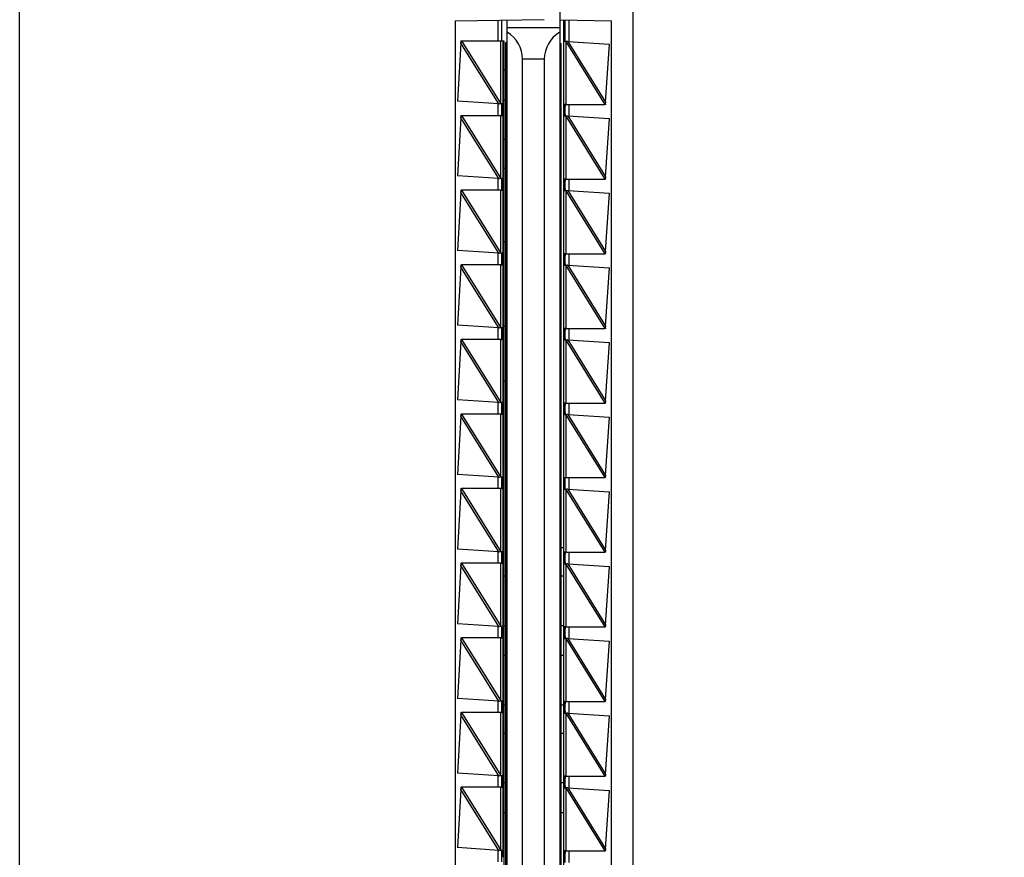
# Model space of a CAD drawing. Header units: inches. Extents: x 0 to 22, y 0 to 17.
# Tile 25 of 28: x 13.6 to 14.9, y 9.5 to 10.5. Entities that reach past the tile are written whole.
import ezdxf

# ---------------------------------------------------------------- set-up
doc = ezdxf.new("R2010")
doc.units = ezdxf.units.IN
doc.header["$LTSCALE"] = 1.21
doc.header["$MEASUREMENT"] = 0
doc.layers.get('0').update_dxf_attribs({"linetype": 'CONTINUOUS'})
doc.layers.add('02___PRT_ALL_AXES', color=7, linetype='CONTINUOUS')
doc.layers.add('DIMENSIONS', color=7, linetype='CONTINUOUS')
doc.styles.get("Standard").update_dxf_attribs({"font": 'txt', "width": 0.8})
doc.dimstyles.new('DIMSTYLE_2', dxfattribs={"dimtxt": 0.125, "dimasz": 0.18, "dimexe": 0.125, "dimexo": 0.0625, "dimgap": 0.03125, "dimtad": 0, "dimtih": 1, "dimtoh": 1, "dimzin": 4, "dimdsep": 46, "dimtxsty": 'STANDARD', "dimblk": '_FILLED', "dimblk1": '_FILLED', "dimblk2": '_FILLED', "dimcen": 0.09, "dimadec": 0, "dimazin": 0, "dimtp": 0.001, "dimtm": 0.001, "dimtfac": 1, "dimtofl": 0, "dimtmove": 0, "dimatfit": 3, "dimldrblk": '_FILLED', "dimfxl": 1, "dimtolj": 1, "dimtzin": 4, "dimarcsym": 0})

# ---------------------------------------------------------------- blocks, each defined once
blk = doc.blocks.new('*D4')
at = {"layer": 'DIMENSIONS', "color": 2, "linetype": 'CONTINUOUS'}
blk.add_line((14.0264, 11.2266), (14.8424, 11.2266), dxfattribs=at)
at = {"layer": 'DIMENSIONS', "color": 2, "linetype": 'CONTINUOUS', "insert": (14.9049, 11.2891), "char_height": 0.125, "width": 1.225, "attachment_point": 1, "line_spacing_factor": 0.9}
blk.add_mtext('4.82{\\Ftxt.shx;\\W1.000000;\\H0.125000; }[122.5]', dxfattribs=at)
blk = doc.blocks.new('_FILLED')
at = {"color": 0, "linetype": 'BYBLOCK'}
blk.add_solid([(0, 0), (-1, 0.1736), (-1, -0.1736)], dxfattribs=at)

msp = doc.modelspace()

# ---------------------------------------------------------------- linework, layer by layer
at = {"color": 7, "linetype": 'CONTINUOUS'}
for p, q in [((13.6249, 6.4098), (13.6249, 11.2213)), ((14.4049, 11.2213), (14.4049, 6.4098)), ((14.3119, 10.5951), (14.3119, 8.9717)), ((14.1789, 10.5439), (14.292, 10.5459)), ((14.1789, 10.5439), (14.1789, 7.0872)), ((14.2379, 10.5449), (14.2379, 10.5186)), ((14.2449, 8.9717), (14.2449, 10.5451)), ((14.3119, 10.5351), (14.2449, 10.5351)), ((14.3119, 10.5451), (14.3779, 10.5439)), ((14.3189, 10.5186), (14.3189, 10.5449)), ((14.3779, 7.0872), (14.3779, 10.5439)), ((14.186, 10.5186), (14.1868, 10.5186)), ((14.186, 10.5186), (14.1862, 10.517)), ((14.1862, 10.516), (14.1861, 10.5155)), ((14.1862, 10.516), (14.1861, 10.5157)), ((14.2429, 10.5161), (14.2429, 7.1161)), ((14.2449, 10.5161), (14.2429, 10.5161)), ((14.3119, 10.5151), (14.3139, 10.5151)), ((14.3139, 7.1151), (14.3139, 10.5151)), ((14.3205, 10.5176), (14.3199, 10.5176)), ((14.2646, 8.9828), (14.2646, 10.4951)), ((14.2923, 10.4951), (14.2923, 8.9828)), ((14.2429, 10.4811), (14.2406, 10.4811)), ((14.2363, 10.4386), (14.2368, 10.4386)), ((14.2379, 10.4386), (14.2379, 10.4236)), ((14.2379, 10.4376), (14.2379, 10.4386)), ((14.2406, 10.4436), (14.2429, 10.4436)), ((14.3189, 10.4226), (14.3189, 10.4376)), ((14.3704, 10.4376), (14.3695, 10.4376)), ((14.3702, 10.44), (14.3702, 10.4404)), ((14.3704, 10.4376), (14.3702, 10.4391)), ((14.186, 10.4236), (14.1868, 10.4236)), ((14.186, 10.4236), (14.1862, 10.422)), ((14.1862, 10.421), (14.1861, 10.4207)), ((14.1862, 10.421), (14.1861, 10.4205)), ((14.2379, 10.4236), (14.2379, 10.4245)), ((14.3205, 10.4226), (14.3199, 10.4226)), ((14.2406, 10.3936), (14.2429, 10.3936)), ((14.2429, 10.3561), (14.2406, 10.3561)), ((14.2363, 10.3436), (14.2368, 10.3436)), ((14.2379, 10.3436), (14.2379, 10.3286)), ((14.3189, 10.3276), (14.3189, 10.3426)), ((14.3704, 10.3426), (14.3695, 10.3426)), ((14.3702, 10.345), (14.3702, 10.3454)), ((14.3704, 10.3426), (14.3702, 10.3441)), ((14.186, 10.3286), (14.1868, 10.3286)), ((14.186, 10.3286), (14.1862, 10.327)), ((14.1862, 10.326), (14.1861, 10.3257)), ((14.1862, 10.326), (14.1861, 10.3255)), ((14.3205, 10.3276), (14.3199, 10.3276)), ((14.2429, 10.2626), (14.2406, 10.2626)), ((14.2363, 10.2486), (14.2368, 10.2486)), ((14.2379, 10.2486), (14.2379, 10.2336)), ((14.3189, 10.2326), (14.3189, 10.2476)), ((14.3704, 10.2476), (14.3695, 10.2476)), ((14.3702, 10.25), (14.3702, 10.2504)), ((14.3704, 10.2476), (14.3702, 10.2491)), ((14.186, 10.2336), (14.1868, 10.2336)), ((14.186, 10.2336), (14.1862, 10.232)), ((14.1862, 10.231), (14.1861, 10.2307)), ((14.1862, 10.231), (14.1861, 10.2305)), ((14.3205, 10.2326), (14.3199, 10.2326)), ((14.2363, 10.1536), (14.2368, 10.1536)), ((14.2379, 10.1536), (14.2379, 10.1386)), ((14.2406, 10.1556), (14.2429, 10.1556)), ((14.3189, 10.1376), (14.3189, 10.1526)), ((14.3704, 10.1526), (14.3695, 10.1526)), ((14.3702, 10.155), (14.3702, 10.1554)), ((14.3704, 10.1526), (14.3702, 10.1541)), ((14.186, 10.1386), (14.1868, 10.1386)), ((14.186, 10.1386), (14.1862, 10.137)), ((14.1862, 10.136), (14.1861, 10.1357)), ((14.1862, 10.136), (14.1861, 10.1355)), ((14.3205, 10.1376), (14.3199, 10.1376)), ((14.2429, 10.0856), (14.2406, 10.0856)), ((14.2363, 10.0586), (14.2368, 10.0586)), ((14.2379, 10.0586), (14.2379, 10.0436)), ((14.3702, 10.06), (14.3702, 10.0604)), ((14.3704, 10.0576), (14.3702, 10.0591)), ((14.3189, 10.0426), (14.3189, 10.0576)), ((14.3704, 10.0576), (14.3695, 10.0576)), ((14.186, 10.0436), (14.1868, 10.0436)), ((14.186, 10.0436), (14.1862, 10.042)), ((14.1862, 10.041), (14.1861, 10.0405)), ((14.1862, 10.041), (14.1861, 10.0407)), ((14.3205, 10.0426), (14.3199, 10.0426)), ((14.2363, 9.9636), (14.2368, 9.9636)), ((14.2379, 9.9636), (14.2379, 9.9486)), ((14.3189, 9.9476), (14.3189, 9.9626)), ((14.3704, 9.9626), (14.3695, 9.9626)), ((14.3702, 9.965), (14.3702, 9.9654)), ((14.3704, 9.9626), (14.3702, 9.9641)), ((14.186, 9.9486), (14.1868, 9.9486)), ((14.186, 9.9486), (14.1862, 9.947)), ((14.1862, 9.946), (14.1861, 9.9455)), ((14.1862, 9.946), (14.1861, 9.9457)), ((14.3205, 9.9476), (14.3199, 9.9476)), ((14.3139, 9.8736), (14.3169, 9.8736)), ((14.3702, 9.87), (14.3702, 9.8704)), ((14.2363, 9.8686), (14.2368, 9.8686)), ((14.2379, 9.8686), (14.2379, 9.8536)), ((14.3189, 9.8526), (14.3189, 9.8676)), ((14.3704, 9.8676), (14.3695, 9.8676)), ((14.3704, 9.8676), (14.3702, 9.8691)), ((14.186, 9.8536), (14.1868, 9.8536)), ((14.186, 9.8536), (14.1862, 9.852)), ((14.1862, 9.851), (14.1861, 9.8505)), ((14.1862, 9.851), (14.1861, 9.8507)), ((14.3205, 9.8526), (14.3199, 9.8526)), ((14.2406, 9.8376), (14.2429, 9.8376)), ((14.3139, 9.8376), (14.3169, 9.8376)), ((14.2363, 9.7736), (14.2368, 9.7736)), ((14.2379, 9.7736), (14.2379, 9.7586)), ((14.3189, 9.7576), (14.3189, 9.7726)), ((14.3704, 9.7726), (14.3695, 9.7726)), ((14.3702, 9.775), (14.3702, 9.7754)), ((14.3704, 9.7726), (14.3702, 9.7741)), ((14.186, 9.7586), (14.1868, 9.7586)), ((14.186, 9.7586), (14.1862, 9.757)), ((14.3205, 9.7576), (14.3199, 9.7576)), ((14.1862, 9.756), (14.1861, 9.7555)), ((14.1862, 9.756), (14.1861, 9.7557)), ((14.2363, 9.6786), (14.2368, 9.6786)), ((14.2379, 9.6786), (14.2379, 9.6636)), ((14.2406, 9.6736), (14.2429, 9.6736)), ((14.3139, 9.6736), (14.3169, 9.6736)), ((14.3189, 9.6626), (14.3189, 9.6776)), ((14.3704, 9.6776), (14.3695, 9.6776)), ((14.3702, 9.68), (14.3702, 9.6804)), ((14.3704, 9.6776), (14.3702, 9.6791)), ((14.186, 9.6636), (14.1868, 9.6636)), ((14.186, 9.6636), (14.1862, 9.662)), ((14.1862, 9.661), (14.1861, 9.6605)), ((14.1862, 9.661), (14.1861, 9.6607)), ((14.3205, 9.6626), (14.3199, 9.6626)), ((14.2406, 9.6376), (14.2429, 9.6376)), ((14.3139, 9.6376), (14.3169, 9.6376)), ((14.2363, 9.5836), (14.2368, 9.5836)), ((14.2379, 9.5836), (14.2379, 9.5686)), ((14.3189, 9.5676), (14.3189, 9.5826)), ((14.3704, 9.5826), (14.3695, 9.5826)), ((14.3702, 9.585), (14.3702, 9.5854)), ((14.3704, 9.5826), (14.3702, 9.5841)), ((14.186, 9.5686), (14.1868, 9.5686)), ((14.186, 9.5686), (14.1862, 9.567)), ((14.1862, 9.566), (14.1861, 9.5657)), ((14.1862, 9.566), (14.1861, 9.5655)), ((14.3205, 9.5676), (14.3199, 9.5676)), ((14.2363, 9.4886), (14.2368, 9.4886)), ((14.2379, 9.4886), (14.2379, 9.4736)), ((14.3189, 9.4726), (14.3189, 9.4876)), ((14.3704, 9.4876), (14.3695, 9.4876)), ((14.3702, 9.49), (14.3702, 9.4904)), ((14.3704, 9.4876), (14.3702, 9.4891))]:
    msp.add_line(p, q, dxfattribs=at)
at = {"color": 9, "linetype": 'CONTINUOUS'}
for p, q in [((14.233, 10.5449), (14.233, 10.5186)), ((14.3239, 10.5176), (14.3239, 10.5449)), ((14.2346, 10.4382), (14.1861, 10.5157)), ((14.1868, 10.5186), (14.2369, 10.4384)), ((14.2369, 10.4384), (14.2369, 10.5186)), ((14.2399, 10.4386), (14.2399, 10.5186)), ((14.3198, 10.5177), (14.3198, 10.4376)), ((14.3198, 10.5177), (14.3695, 10.4376)), ((14.3222, 10.5179), (14.3702, 10.4404)), ((14.2923, 10.4951), (14.2646, 10.4951)), ((14.233, 10.4386), (14.233, 10.4236)), ((14.3239, 10.4226), (14.3239, 10.4376)), ((14.1868, 10.4236), (14.2369, 10.3434)), ((14.2369, 10.3434), (14.2369, 10.4236)), ((14.3198, 10.4227), (14.3198, 10.3426)), ((14.3198, 10.4227), (14.3695, 10.3426)), ((14.3222, 10.4229), (14.3702, 10.3454)), ((14.2346, 10.3432), (14.1861, 10.4207)), ((14.233, 10.3436), (14.233, 10.3286)), ((14.3239, 10.3276), (14.3239, 10.3426)), ((14.2346, 10.2482), (14.1861, 10.3257)), ((14.1868, 10.3286), (14.2369, 10.2484)), ((14.2369, 10.2484), (14.2369, 10.3286)), ((14.3198, 10.3277), (14.3198, 10.2476)), ((14.3198, 10.3277), (14.3695, 10.2476)), ((14.3222, 10.3279), (14.3702, 10.2504)), ((14.233, 10.2486), (14.233, 10.2336)), ((14.3239, 10.2326), (14.3239, 10.2476)), ((14.1868, 10.2336), (14.2369, 10.1534)), ((14.2369, 10.1534), (14.2369, 10.2336)), ((14.2346, 10.1532), (14.1861, 10.2307)), ((14.3198, 10.2327), (14.3198, 10.1526)), ((14.3198, 10.2327), (14.3695, 10.1526)), ((14.3222, 10.2329), (14.3702, 10.1554)), ((14.233, 10.1536), (14.233, 10.1386)), ((14.3239, 10.1376), (14.3239, 10.1526)), ((14.2346, 10.0582), (14.1861, 10.1357)), ((14.1868, 10.1386), (14.2369, 10.0584)), ((14.2369, 10.0584), (14.2369, 10.1386)), ((14.3198, 10.1377), (14.3198, 10.0576)), ((14.3198, 10.1377), (14.3695, 10.0576)), ((14.3222, 10.1379), (14.3702, 10.0604)), ((14.233, 10.0586), (14.233, 10.0436)), ((14.3239, 10.0426), (14.3239, 10.0576)), ((14.2346, 9.9632), (14.1861, 10.0407)), ((14.1868, 10.0436), (14.2369, 9.9634)), ((14.2369, 9.9634), (14.2369, 10.0436)), ((14.3198, 10.0427), (14.3198, 9.9626)), ((14.3198, 10.0427), (14.3695, 9.9626)), ((14.3222, 10.0429), (14.3702, 9.9654)), ((14.233, 9.9636), (14.233, 9.9486)), ((14.3239, 9.9476), (14.3239, 9.9626)), ((14.2346, 9.8682), (14.1861, 9.9457)), ((14.1868, 9.9486), (14.2369, 9.8684)), ((14.2369, 9.8684), (14.2369, 9.9486)), ((14.3198, 9.9477), (14.3198, 9.8676)), ((14.3198, 9.9477), (14.3695, 9.8676)), ((14.3222, 9.9479), (14.3702, 9.8704)), ((14.233, 9.8686), (14.233, 9.8536)), ((14.3239, 9.8526), (14.3239, 9.8676)), ((14.2346, 9.7732), (14.1861, 9.8507)), ((14.1868, 9.8536), (14.2369, 9.7734)), ((14.2369, 9.7734), (14.2369, 9.8536)), ((14.3198, 9.8527), (14.3198, 9.7726)), ((14.3198, 9.8527), (14.3695, 9.7726)), ((14.3222, 9.8529), (14.3702, 9.7754)), ((14.233, 9.7736), (14.233, 9.7586)), ((14.3239, 9.7576), (14.3239, 9.7726)), ((14.1868, 9.7586), (14.2369, 9.6784)), ((14.2369, 9.6784), (14.2369, 9.7586)), ((14.3198, 9.7577), (14.3198, 9.6776)), ((14.3198, 9.7577), (14.3695, 9.6776)), ((14.3222, 9.7579), (14.3702, 9.6804)), ((14.2346, 9.6782), (14.1861, 9.7557)), ((14.233, 9.6786), (14.233, 9.6636)), ((14.3239, 9.6626), (14.3239, 9.6776)), ((14.2346, 9.5832), (14.1861, 9.6607)), ((14.1868, 9.6636), (14.2369, 9.5834)), ((14.2369, 9.5834), (14.2369, 9.6636)), ((14.3198, 9.6627), (14.3198, 9.5826)), ((14.3198, 9.6627), (14.3695, 9.5826)), ((14.3222, 9.6629), (14.3702, 9.5854)), ((14.233, 9.5836), (14.233, 9.5686)), ((14.3239, 9.5676), (14.3239, 9.5826)), ((14.2346, 9.4882), (14.1861, 9.5657)), ((14.1868, 9.5686), (14.2369, 9.4884)), ((14.2369, 9.4884), (14.2369, 9.5686)), ((14.3198, 9.5677), (14.3198, 9.4876)), ((14.3198, 9.5677), (14.3695, 9.4876)), ((14.3222, 9.5679), (14.3702, 9.4904)), ((14.233, 9.4886), (14.233, 9.4736)), ((14.3239, 9.4726), (14.3239, 9.4876))]:
    msp.add_line(p, q, dxfattribs=at)
at = {"color": 3, "linetype": 'CONTINUOUS'}
for p, q in [((14.3169, 10.5449), (14.3169, 10.5186)), ((14.1861, 10.5157), (14.1817, 10.4417)), ((14.1868, 10.5186), (14.1863, 10.5163)), ((14.1868, 10.5186), (14.2406, 10.5186)), ((14.2406, 10.5186), (14.2406, 7.1126)), ((14.3199, 10.5176), (14.3169, 10.5176)), ((14.3222, 10.5179), (14.3751, 10.5145)), ((14.3702, 10.4404), (14.3751, 10.5145)), ((14.2346, 10.4382), (14.1817, 10.4417)), ((14.2368, 10.4386), (14.2354, 10.4383)), ((14.2368, 10.4386), (14.2399, 10.4386)), ((14.24, 10.4327), (14.2399, 10.4386)), ((14.3198, 10.4376), (14.3695, 10.4376)), ((14.3695, 10.4376), (14.37, 10.4395)), ((14.1868, 10.4236), (14.1863, 10.4213)), ((14.1868, 10.4236), (14.2399, 10.4236)), ((14.2399, 10.4236), (14.24, 10.4264)), ((14.3199, 10.4226), (14.3169, 10.4226)), ((14.3222, 10.4229), (14.3751, 10.4195)), ((14.1861, 10.4207), (14.1817, 10.3467)), ((14.3702, 10.3454), (14.3751, 10.4195)), ((14.2346, 10.3432), (14.1817, 10.3467)), ((14.2368, 10.3436), (14.2354, 10.3433)), ((14.2368, 10.3436), (14.2399, 10.3436)), ((14.3198, 10.3426), (14.3695, 10.3426)), ((14.3695, 10.3426), (14.37, 10.3445)), ((14.1861, 10.3257), (14.1817, 10.2517)), ((14.1868, 10.3286), (14.1863, 10.3263)), ((14.2369, 10.3286), (14.1868, 10.3286)), ((14.3199, 10.3276), (14.3169, 10.3276)), ((14.3222, 10.3279), (14.3751, 10.3245)), ((14.3702, 10.2504), (14.3751, 10.3245)), ((14.2346, 10.2482), (14.1817, 10.2517)), ((14.2368, 10.2486), (14.2354, 10.2483)), ((14.2368, 10.2486), (14.2399, 10.2486)), ((14.3198, 10.2476), (14.3695, 10.2476)), ((14.3695, 10.2476), (14.37, 10.2495)), ((14.1868, 10.2336), (14.1863, 10.2313)), ((14.2369, 10.2336), (14.1868, 10.2336)), ((14.1861, 10.2307), (14.1817, 10.1567)), ((14.3199, 10.2326), (14.3169, 10.2326)), ((14.3222, 10.2329), (14.3751, 10.2295)), ((14.3702, 10.1554), (14.3751, 10.2295)), ((14.2346, 10.1532), (14.1817, 10.1567)), ((14.2368, 10.1536), (14.2354, 10.1533)), ((14.2368, 10.1536), (14.2399, 10.1536)), ((14.3198, 10.1526), (14.3695, 10.1526)), ((14.3695, 10.1526), (14.37, 10.1545)), ((14.1861, 10.1357), (14.1817, 10.0617)), ((14.1868, 10.1386), (14.1863, 10.1363)), ((14.2369, 10.1386), (14.1868, 10.1386)), ((14.3199, 10.1376), (14.3169, 10.1376)), ((14.3222, 10.1379), (14.3751, 10.1345)), ((14.3702, 10.0604), (14.3751, 10.1345)), ((14.2346, 10.0582), (14.1817, 10.0617)), ((14.2368, 10.0586), (14.2354, 10.0583)), ((14.2368, 10.0586), (14.2399, 10.0586)), ((14.3695, 10.0576), (14.37, 10.0595)), ((14.3198, 10.0576), (14.3695, 10.0576)), ((14.1861, 10.0407), (14.1817, 9.9667)), ((14.1868, 10.0436), (14.1863, 10.0413)), ((14.2369, 10.0436), (14.1868, 10.0436)), ((14.3199, 10.0426), (14.3169, 10.0426)), ((14.3222, 10.0429), (14.3751, 10.0395)), ((14.3702, 9.9654), (14.3751, 10.0395)), ((14.2346, 9.9632), (14.1817, 9.9667)), ((14.2368, 9.9636), (14.2354, 9.9633)), ((14.2368, 9.9636), (14.2399, 9.9636)), ((14.3169, 9.9626), (14.3169, 9.8676)), ((14.3169, 9.9626), (14.3695, 9.9626)), ((14.3695, 9.9626), (14.37, 9.9645)), ((14.1861, 9.9457), (14.1817, 9.8717)), ((14.1868, 9.9486), (14.1863, 9.9463)), ((14.2369, 9.9486), (14.1868, 9.9486)), ((14.3199, 9.9476), (14.3169, 9.9476)), ((14.3222, 9.9479), (14.3751, 9.9445)), ((14.3702, 9.8704), (14.3751, 9.9445)), ((14.2346, 9.8682), (14.1817, 9.8717)), ((14.2368, 9.8686), (14.2354, 9.8683)), ((14.2368, 9.8686), (14.2399, 9.8686)), ((14.3198, 9.8676), (14.3695, 9.8676)), ((14.3695, 9.8676), (14.37, 9.8695)), ((14.1861, 9.8507), (14.1817, 9.7767)), ((14.1868, 9.8536), (14.1863, 9.8513)), ((14.2369, 9.8536), (14.1868, 9.8536)), ((14.3199, 9.8526), (14.3169, 9.8526)), ((14.3222, 9.8529), (14.3751, 9.8495)), ((14.3702, 9.7754), (14.3751, 9.8495)), ((14.2346, 9.7732), (14.1817, 9.7767)), ((14.2368, 9.7736), (14.2354, 9.7733)), ((14.2368, 9.7736), (14.2399, 9.7736)), ((14.3198, 9.7726), (14.3695, 9.7726)), ((14.3695, 9.7726), (14.37, 9.7745)), ((14.1868, 9.7586), (14.1863, 9.7563)), ((14.2369, 9.7586), (14.1868, 9.7586)), ((14.3199, 9.7576), (14.3169, 9.7576)), ((14.3222, 9.7579), (14.3751, 9.7545)), ((14.1861, 9.7557), (14.1817, 9.6817)), ((14.3702, 9.6804), (14.3751, 9.7545)), ((14.2346, 9.6782), (14.1817, 9.6817)), ((14.2368, 9.6786), (14.2354, 9.6783)), ((14.2368, 9.6786), (14.2399, 9.6786)), ((14.3198, 9.6776), (14.3695, 9.6776)), ((14.3695, 9.6776), (14.37, 9.6795)), ((14.1861, 9.6607), (14.1817, 9.5867)), ((14.1868, 9.6636), (14.1863, 9.6613)), ((14.2369, 9.6636), (14.1868, 9.6636)), ((14.3199, 9.6626), (14.3169, 9.6626)), ((14.3222, 9.6629), (14.3751, 9.6595)), ((14.3702, 9.5854), (14.3751, 9.6595)), ((14.2346, 9.5832), (14.1817, 9.5867)), ((14.2368, 9.5836), (14.2354, 9.5833)), ((14.2368, 9.5836), (14.2399, 9.5836)), ((14.3198, 9.5826), (14.3695, 9.5826)), ((14.3695, 9.5826), (14.37, 9.5845)), ((14.1861, 9.5657), (14.1817, 9.4917)), ((14.1868, 9.5686), (14.1863, 9.5663)), ((14.2369, 9.5686), (14.1868, 9.5686)), ((14.3199, 9.5676), (14.3169, 9.5676)), ((14.3222, 9.5679), (14.3751, 9.5645)), ((14.3702, 9.4904), (14.3751, 9.5645)), ((14.2346, 9.4882), (14.1817, 9.4917)), ((14.2368, 9.4886), (14.2354, 9.4883)), ((14.2368, 9.4886), (14.2399, 9.4886)), ((14.3198, 9.4876), (14.3695, 9.4876)), ((14.3695, 9.4876), (14.37, 9.4895))]:
    msp.add_line(p, q, dxfattribs=at)
for centre, radius, start, end in [((14.1051, 10.5385), 0.0841, 344.3082, 344.6972), ((14.3275, 10.4792), 0.0391, 100.1344, 101.1375), ((14.3253, 10.4913), 0.0268, 98.4062, 100.1037), ((14.3242, 10.4987), 0.0193, 95.9901, 98.3855), ((14.2325, 10.4576), 0.0195, 275.9979, 278.3722), ((14.4164, 10.427), 0.0481, 164.4792, 164.9617), ((14.4382, 10.421), 0.0707, 164.024, 164.4792), ((14.1051, 10.4435), 0.0841, 344.3082, 344.6972), ((13.816, 10.4311), 0.424, 359.7745, 0.2255), ((13.9466, 10.4304), 0.2934, 359.2248, 359.8121), ((14.3275, 10.3842), 0.0391, 100.1344, 101.1375), ((14.3253, 10.3963), 0.0268, 98.4062, 100.1037), ((14.3242, 10.4037), 0.0193, 95.9901, 98.3855), ((14.2325, 10.3626), 0.0195, 275.9979, 278.3722), ((14.4164, 10.332), 0.0481, 164.4792, 164.9617), ((14.4382, 10.326), 0.0707, 164.024, 164.4792), ((14.1051, 10.3485), 0.0841, 344.3082, 344.6972), ((14.3275, 10.2892), 0.0391, 100.1344, 101.1375), ((14.3253, 10.3013), 0.0268, 98.4062, 100.1037), ((14.3242, 10.3087), 0.0193, 95.9901, 98.3855), ((14.2325, 10.2676), 0.0195, 275.9979, 278.3722), ((14.4164, 10.237), 0.0481, 164.4792, 164.9617), ((14.4382, 10.231), 0.0707, 164.024, 164.4792), ((14.1051, 10.2535), 0.0841, 344.3082, 344.6972), ((14.3275, 10.1942), 0.0391, 100.1344, 101.1375), ((14.3253, 10.2063), 0.0268, 98.4062, 100.1037), ((14.3242, 10.2137), 0.0193, 95.9901, 98.3855), ((14.2325, 10.1726), 0.0195, 275.9979, 278.3722), ((14.4164, 10.142), 0.0481, 164.4792, 164.9617), ((14.4382, 10.136), 0.0707, 164.024, 164.4792), ((14.1051, 10.1585), 0.0841, 344.3082, 344.6972), ((14.3275, 10.0992), 0.0391, 100.1344, 101.1375), ((14.3253, 10.1113), 0.0268, 98.4062, 100.1037), ((14.3242, 10.1187), 0.0193, 95.9901, 98.3855), ((14.2325, 10.0776), 0.0195, 275.9979, 278.3722), ((14.4164, 10.047), 0.0481, 164.4792, 164.9617), ((14.4382, 10.041), 0.0707, 164.024, 164.4792), ((14.1051, 10.0635), 0.0841, 344.3082, 344.6972), ((14.3275, 10.0042), 0.0391, 100.1344, 101.1375), ((14.3253, 10.0163), 0.0268, 98.4062, 100.1037), ((14.3242, 10.0237), 0.0193, 95.9901, 98.3855), ((14.2325, 9.9826), 0.0195, 275.9979, 278.3722), ((14.4164, 9.952), 0.0481, 164.4792, 164.9617), ((14.4382, 9.946), 0.0707, 164.024, 164.4792), ((14.1051, 9.9685), 0.0841, 344.3082, 344.6972), ((14.3275, 9.9092), 0.0391, 100.1344, 101.1375), ((14.3253, 9.9213), 0.0268, 98.4062, 100.1037), ((14.3242, 9.9287), 0.0193, 95.9901, 98.3855), ((14.4164, 9.857), 0.0481, 164.4792, 164.9617), ((14.4382, 9.851), 0.0707, 164.024, 164.4792), ((14.2325, 9.8876), 0.0195, 275.9979, 278.3722), ((14.1051, 9.8735), 0.0841, 344.3082, 344.6972), ((14.3275, 9.8142), 0.0391, 100.1344, 101.1375), ((14.3253, 9.8263), 0.0268, 98.4062, 100.1037), ((14.3242, 9.8337), 0.0193, 95.9901, 98.3855), ((14.2325, 9.7926), 0.0195, 275.9979, 278.3722), ((14.4164, 9.762), 0.0481, 164.4792, 164.9617), ((14.4382, 9.756), 0.0707, 164.024, 164.4792), ((14.3275, 9.7192), 0.0391, 100.1344, 101.1375), ((14.3253, 9.7313), 0.0268, 98.4062, 100.1037), ((14.3242, 9.7387), 0.0193, 95.9901, 98.3855), ((14.1051, 9.7785), 0.0841, 344.3082, 344.6972), ((14.2325, 9.6976), 0.0195, 275.9979, 278.3722), ((14.4164, 9.667), 0.0481, 164.4792, 164.9617), ((14.4382, 9.661), 0.0707, 164.024, 164.4792), ((14.1051, 9.6835), 0.0841, 344.3082, 344.6972), ((14.3275, 9.6242), 0.0391, 100.1344, 101.1375), ((14.3253, 9.6363), 0.0268, 98.4062, 100.1037), ((14.3242, 9.6437), 0.0193, 95.9901, 98.3855), ((14.2325, 9.6026), 0.0195, 275.9979, 278.3722), ((14.4164, 9.572), 0.0481, 164.4792, 164.9617), ((14.4382, 9.566), 0.0707, 164.024, 164.4792), ((14.1051, 9.5885), 0.0841, 344.3082, 344.6972), ((14.3275, 9.5292), 0.0391, 100.1344, 101.1375), ((14.3253, 9.5413), 0.0268, 98.4062, 100.1037), ((14.3242, 9.5487), 0.0193, 95.9901, 98.3855), ((14.2325, 9.5076), 0.0195, 275.9979, 278.3722), ((14.4164, 9.477), 0.0481, 164.4792, 164.9617), ((14.4382, 9.471), 0.0707, 164.024, 164.4792)]:
    msp.add_arc(centre, radius, start, end, dxfattribs=at)
at = {"color": 7, "linetype": 'CONTINUOUS'}
for centre, start_param, end_param in [((14.2246, 10.4951), 0, 1.03808), ((14.3323, 10.4951), 2.103512, 3.141593)]:
    msp.add_ellipse(centre, major_axis=(0.04, 0), ratio=1, start_param=start_param, end_param=end_param, dxfattribs=at)
at = {"layer": '02___PRT_ALL_AXES', "color": 3, "linetype": 'CONTINUOUS'}
for p, q in [((14.3169, 10.5186), (14.3169, 10.5178)), ((14.3169, 10.5177), (14.3169, 9.9626)), ((14.3198, 10.4376), (14.3169, 10.4376)), ((14.24, 10.3377), (14.2399, 10.3436)), ((14.3198, 10.3426), (14.3169, 10.3426)), ((14.2369, 10.3286), (14.2399, 10.3286)), ((14.2399, 10.3286), (14.24, 10.3314)), ((14.24, 10.2427), (14.2399, 10.2486)), ((14.3198, 10.2476), (14.3169, 10.2476)), ((14.2369, 10.2336), (14.2399, 10.2336)), ((14.2399, 10.2336), (14.24, 10.2364)), ((14.24, 10.1477), (14.2399, 10.1536)), ((14.3198, 10.1526), (14.3169, 10.1526)), ((14.2369, 10.1386), (14.2399, 10.1386)), ((14.2399, 10.1386), (14.24, 10.1414)), ((14.24, 10.0527), (14.2399, 10.0586)), ((14.2399, 10.0436), (14.24, 10.0464)), ((14.3198, 10.0576), (14.3169, 10.0576)), ((14.2369, 10.0436), (14.2399, 10.0436)), ((14.24, 9.9577), (14.2399, 9.9636)), ((14.2369, 9.9486), (14.2399, 9.9486)), ((14.2399, 9.9486), (14.24, 9.9514)), ((14.24, 9.8627), (14.2399, 9.8686)), ((14.3169, 9.8676), (14.3169, 7.2076)), ((14.3198, 9.8676), (14.3169, 9.8676)), ((14.2369, 9.8536), (14.2399, 9.8536)), ((14.2399, 9.8536), (14.24, 9.8564)), ((14.24, 9.7677), (14.2399, 9.7736)), ((14.3198, 9.7726), (14.3169, 9.7726)), ((14.2369, 9.7586), (14.2399, 9.7586)), ((14.2399, 9.7586), (14.24, 9.7614)), ((14.24, 9.6727), (14.2399, 9.6786)), ((14.3198, 9.6776), (14.3169, 9.6776)), ((14.2369, 9.6636), (14.2399, 9.6636)), ((14.2399, 9.6636), (14.24, 9.6664)), ((14.24, 9.5777), (14.2399, 9.5836)), ((14.3198, 9.5826), (14.3169, 9.5826)), ((14.2399, 9.5686), (14.24, 9.5714)), ((14.2369, 9.5686), (14.2399, 9.5686)), ((14.24, 9.4827), (14.2399, 9.4886)), ((14.3198, 9.4876), (14.3169, 9.4876))]:
    msp.add_line(p, q, dxfattribs=at)
at = {"layer": '02___PRT_ALL_AXES', "color": 7, "linetype": 'CONTINUOUS'}
for p, q in [((14.3169, 10.5186), (14.3189, 10.5186)), ((14.3189, 10.5186), (14.3189, 10.5178)), ((14.3189, 10.4376), (14.3189, 10.4348)), ((14.3198, 10.4376), (14.3207, 10.4376)), ((14.3189, 10.4253), (14.3189, 10.4229)), ((14.2379, 10.3426), (14.2379, 10.3436)), ((14.3189, 10.3426), (14.3189, 10.3398)), ((14.3198, 10.3426), (14.3207, 10.3426)), ((14.2369, 10.3286), (14.2361, 10.3286)), ((14.2379, 10.3286), (14.2379, 10.3295)), ((14.3189, 10.3303), (14.3189, 10.3279)), ((14.2379, 10.2476), (14.2379, 10.2486)), ((14.3189, 10.2476), (14.3189, 10.2448)), ((14.3198, 10.2476), (14.3207, 10.2476)), ((14.2369, 10.2336), (14.2361, 10.2336)), ((14.2379, 10.2336), (14.2379, 10.2345)), ((14.3189, 10.2353), (14.3189, 10.2329)), ((14.2379, 10.1526), (14.2379, 10.1536)), ((14.3189, 10.1526), (14.3189, 10.1498)), ((14.3198, 10.1526), (14.3207, 10.1526)), ((14.2369, 10.1386), (14.2361, 10.1386)), ((14.2379, 10.1386), (14.2379, 10.1395)), ((14.3189, 10.1403), (14.3189, 10.1379)), ((14.2379, 10.0576), (14.2379, 10.0586)), ((14.3189, 10.0576), (14.3189, 10.0548)), ((14.3189, 10.0453), (14.3189, 10.0429)), ((14.3198, 10.0576), (14.3207, 10.0576)), ((14.2369, 10.0436), (14.2361, 10.0436)), ((14.2379, 10.0436), (14.2379, 10.0445)), ((14.2379, 9.9626), (14.2379, 9.9636)), ((14.2369, 9.9486), (14.2361, 9.9486)), ((14.2379, 9.9486), (14.2379, 9.9495)), ((14.2379, 9.8676), (14.2379, 9.8686)), ((14.3189, 9.8676), (14.3189, 9.8648)), ((14.3198, 9.8676), (14.3207, 9.8676)), ((14.2369, 9.8536), (14.2361, 9.8536)), ((14.2379, 9.8536), (14.2379, 9.8545)), ((14.3189, 9.8553), (14.3189, 9.8529)), ((14.2379, 9.7726), (14.2379, 9.7736)), ((14.2406, 9.7746), (14.2429, 9.7746)), ((14.3139, 9.7746), (14.3169, 9.7746)), ((14.3189, 9.7726), (14.3189, 9.7698)), ((14.3198, 9.7726), (14.3207, 9.7726)), ((14.2369, 9.7586), (14.2361, 9.7586)), ((14.2379, 9.7586), (14.2379, 9.7595)), ((14.3189, 9.7603), (14.3189, 9.7579)), ((14.2406, 9.7366), (14.2429, 9.7366)), ((14.3139, 9.7366), (14.3169, 9.7366)), ((14.2379, 9.6776), (14.2379, 9.6786)), ((14.3189, 9.6776), (14.3189, 9.6748)), ((14.3198, 9.6776), (14.3207, 9.6776)), ((14.2369, 9.6636), (14.2361, 9.6636)), ((14.2379, 9.6636), (14.2379, 9.6645)), ((14.3189, 9.6653), (14.3189, 9.6629)), ((14.2379, 9.5826), (14.2379, 9.5836)), ((14.3189, 9.5826), (14.3189, 9.5798)), ((14.3198, 9.5826), (14.3207, 9.5826)), ((14.2379, 9.5686), (14.2379, 9.5695)), ((14.2406, 9.5746), (14.2429, 9.5746)), ((14.3139, 9.5746), (14.3169, 9.5746)), ((14.3189, 9.5703), (14.3189, 9.5679)), ((14.2369, 9.5686), (14.2361, 9.5686)), ((14.2406, 9.5366), (14.2429, 9.5366)), ((14.3139, 9.5366), (14.3169, 9.5366)), ((14.2379, 9.4876), (14.2379, 9.4886)), ((14.3189, 9.4876), (14.3189, 9.4848)), ((14.3198, 9.4876), (14.3207, 9.4876))]:
    msp.add_line(p, q, dxfattribs=at)
at = {"layer": '02___PRT_ALL_AXES', "color": 9, "linetype": 'CONTINUOUS'}
for p, q in [((14.2399, 10.3436), (14.2399, 10.4236)), ((14.2399, 10.2486), (14.2399, 10.3286)), ((14.2399, 10.1536), (14.2399, 10.2336)), ((14.2399, 10.0586), (14.2399, 10.1386)), ((14.2399, 9.9636), (14.2399, 10.0436)), ((14.2399, 9.8686), (14.2399, 9.9486)), ((14.2399, 9.7736), (14.2399, 9.8536)), ((14.2399, 9.6786), (14.2399, 9.7586)), ((14.2399, 9.5836), (14.2399, 9.6636)), ((14.2399, 9.4886), (14.2399, 9.5686))]:
    msp.add_line(p, q, dxfattribs=at)
at = {"layer": '02___PRT_ALL_AXES', "color": 3, "linetype": 'CONTINUOUS'}
for centre, radius, start, end in [((13.816, 10.3361), 0.424, 359.7745, 0.2255), ((13.9466, 10.3354), 0.2934, 359.2248, 359.8121), ((13.816, 10.2411), 0.424, 359.7745, 0.2255), ((13.9466, 10.2404), 0.2934, 359.2248, 359.8121), ((13.816, 10.1461), 0.424, 359.7745, 0.2255), ((13.9466, 10.1454), 0.2934, 359.2248, 359.8121), ((13.816, 10.0511), 0.424, 359.7745, 0.2255), ((13.9466, 10.0504), 0.2934, 359.2248, 359.8121), ((13.816, 9.9561), 0.424, 359.7745, 0.2255), ((13.9466, 9.9554), 0.2934, 359.2248, 359.8121), ((13.816, 9.8611), 0.424, 359.7745, 0.2255), ((13.9466, 9.8604), 0.2934, 359.2248, 359.8121), ((13.816, 9.7661), 0.424, 359.7745, 0.2255), ((13.9466, 9.7654), 0.2934, 359.2248, 359.8121), ((13.816, 9.6711), 0.424, 359.7745, 0.2255), ((13.9466, 9.6704), 0.2934, 359.2248, 359.8121), ((13.816, 9.5761), 0.424, 359.7745, 0.2255), ((13.9466, 9.5754), 0.2934, 359.2248, 359.8121), ((13.816, 9.4811), 0.424, 359.7745, 0.2255)]:
    msp.add_arc(centre, radius, start, end, dxfattribs=at)

# ---------------------------------------------------------------- dimensions: what is measured, and where the dimension line sits
at = {"layer": 'DIMENSIONS', "color": 2, "linetype": 'CONTINUOUS'}
dim = msp.add_ordinate_dim(feature_location=(14.0264, 11.2266), offset=(0.816, 0), dtype=0, origin=(14.4659, 6.4046), dimstyle='DIMSTYLE_2', dxfattribs=at)
dim.commit()
dim.dimension.update_dxf_attribs({"geometry": '*D4', "text_midpoint": (15.5174, 11.2266)})

doc.saveas('drawing.dxf')
